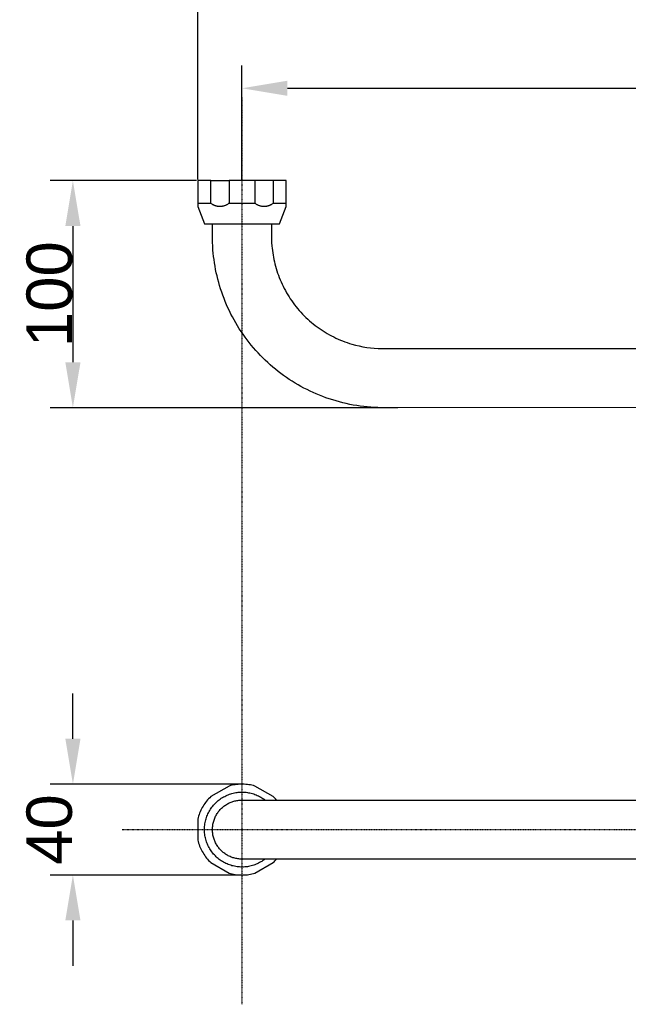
# Model space of a CAD drawing. Header units: millimetres. Extents: x 580 to 2065, y -13 to 1037.
# Tile 3 of 9: x 986 to 1254, y 358 to 792. Entities that reach past the tile are written whole.
import ezdxf

# ---------------------------------------------------------------- set-up
doc = ezdxf.new("R2010")
doc.units = ezdxf.units.MM
doc.header["$LTSCALE"] = 0.1
doc.linetypes.add('CENTER', pattern=[0.6, 0.375, -0.075, 0.075, -0.075])
for name, color, linetype in [('CEN', 1, 'CENTER'), ('DEFAULT', 7, 'Continuous'), ('LAYER 01', 2, 'Continuous'), ('LAYER 02', 70, 'Continuous')]:
    doc.layers.add(name, color=color, linetype=linetype)
doc.styles.add('ARIAL', font='arial_0.ttf')
doc.dimstyles.new('DIMENSION STYLE 01', dxfattribs={"dimtxt": 20, "dimasz": 20, "dimexe": 10, "dimexo": 0.5, "dimgap": 0.09, "dimtad": 1, "dimtoh": 1, "dimdec": 0, "dimzin": 0, "dimdsep": 46, "dimtxsty": 'ARIAL', "dimcen": 0.5, "dimadec": 1, "dimazin": 0, "dimtfac": 1, "dimtdec": 4, "dimtofl": 0, "dimtmove": 0, "dimatfit": 3, "dimfxl": 1, "dimtolj": 1, "dimtzin": 0, "dimarcsym": 0})

# ---------------------------------------------------------------- blocks, each defined once
blk = doc.blocks.new('*D87')
at = {"layer": 'DEFAULT', "color": 0, "lineweight": -2, "transparency": 16777216}
for p, q in [((1009.61, 475.41), (1009.61, 495.41)), ((1083.56, 455.41), (999.61, 455.41)), ((1083.56, 415.41), (999.61, 415.41)), ((1009.61, 395.41), (1009.61, 375.41))]:
    blk.add_line(p, q, dxfattribs=at)
at = {"layer": 'DEFAULT', "color": 0, "transparency": 16777216}
for points in [[(1006.28, 475.41), (1012.95, 475.41), (1009.61, 455.41)], [(1006.28, 395.41), (1012.95, 395.41), (1009.61, 415.41)]]:
    blk.add_solid(points, dxfattribs=at)
at = {"layer": 'Defpoints', "color": 0, "transparency": 16777216}
for p in [(1084.06, 455.41), (1009.61, 415.41), (1084.06, 415.41)]:
    blk.add_point(p, dxfattribs=at)
at = {"layer": 'DEFAULT', "color": 0, "transparency": 16777216, "insert": (999.31, 435.41), "char_height": 20, "attachment_point": 5, "rotation": 90, "style": 'ARIAL'}
blk.add_mtext('\\A1;40', dxfattribs=at)
blk = doc.blocks.new('*D89')
at = {"layer": 'DEFAULT', "color": 0, "lineweight": -2, "transparency": 16777216}
for p, q in [((1064.1, 721.2), (999.61, 721.2)), ((1009.61, 701.2), (1009.61, 641.21)), ((1152.72, 621.21), (999.61, 621.21))]:
    blk.add_line(p, q, dxfattribs=at)
at = {"layer": 'DEFAULT', "color": 0, "transparency": 16777216}
for points in [[(1006.28, 701.2), (1012.95, 701.2), (1009.61, 721.2)], [(1006.28, 641.21), (1012.95, 641.21), (1009.61, 621.21)]]:
    blk.add_solid(points, dxfattribs=at)
at = {"layer": 'Defpoints', "color": 0, "transparency": 16777216}
for p in [(1064.6, 721.2), (1009.61, 621.21), (1153.22, 621.21)]:
    blk.add_point(p, dxfattribs=at)
at = {"layer": 'DEFAULT', "color": 0, "transparency": 16777216, "insert": (999.31, 671.2), "char_height": 20, "attachment_point": 5, "rotation": 90, "style": 'ARIAL'}
blk.add_mtext('\\A1;100', dxfattribs=at)
blk = doc.blocks.new('*D90')
at = {"layer": 'DEFAULT', "color": 0, "lineweight": -2, "transparency": 16777216}
for p, q in [((1064.6, 721.7), (1064.6, 817.18)), ((1503.51, 721.7), (1503.51, 817.18)), ((1084.6, 807.18), (1483.51, 807.18))]:
    blk.add_line(p, q, dxfattribs=at)
at = {"layer": 'DEFAULT', "color": 0, "transparency": 16777216}
for points in [[(1084.6, 810.52), (1084.6, 803.85), (1064.6, 807.18)], [(1483.51, 810.52), (1483.51, 803.85), (1503.51, 807.18)]]:
    blk.add_solid(points, dxfattribs=at)
at = {"layer": 'Defpoints', "color": 0, "transparency": 16777216}
for p in [(1503.51, 807.18), (1064.6, 721.2), (1503.51, 721.2)]:
    blk.add_point(p, dxfattribs=at)
at = {"layer": 'DEFAULT', "color": 0, "transparency": 16777216, "insert": (1284.06, 817.49), "char_height": 20, "attachment_point": 5, "style": 'ARIAL'}
blk.add_mtext('\\A1;439', dxfattribs=at)
blk = doc.blocks.new('*D91')
at = {"layer": 'DEFAULT', "color": 0, "lineweight": -2, "transparency": 16777216}
for p, q in [((1084.06, 721.7), (1084.06, 771.87)), ((1484.06, 721.7), (1484.06, 771.87)), ((1104.06, 761.87), (1464.06, 761.87))]:
    blk.add_line(p, q, dxfattribs=at)
at = {"layer": 'DEFAULT', "color": 0, "transparency": 16777216}
for points in [[(1104.06, 765.2), (1104.06, 758.54), (1084.06, 761.87)], [(1464.06, 765.2), (1464.06, 758.54), (1484.06, 761.87)]]:
    blk.add_solid(points, dxfattribs=at)
at = {"layer": 'Defpoints', "color": 0, "transparency": 16777216}
for p in [(1484.06, 761.87), (1084.06, 721.2), (1484.06, 721.2)]:
    blk.add_point(p, dxfattribs=at)
at = {"layer": 'DEFAULT', "color": 0, "transparency": 16777216, "insert": (1284.06, 772.17), "char_height": 20, "attachment_point": 5, "style": 'ARIAL'}
blk.add_mtext('\\A1;400', dxfattribs=at)

msp = doc.modelspace()

# ---------------------------------------------------------------- linework, layer by layer
at = {"layer": 'CEN'}
for p, q in [((1084.06, 757.83), (1084.06, 358.47)), ((1031.32, 435.41), (1715.2, 435.41))]:
    msp.add_line(p, q, dxfattribs=at)
at = {"layer": 'LAYER 01'}
for p, q in [((1103.51, 721.2), (1097.8, 721.2)), ((1097.8, 721.2), (1097.8, 711.2)), ((1103.51, 711.2), (1103.51, 721.2)), ((1070.32, 711.2), (1064.6, 711.2)), ((1064.6, 711.2), (1064.6, 709.81)), ((1103.51, 709.81), (1103.51, 711.2)), ((1064.6, 709.81), (1067.56, 702.2)), ((1100.56, 702.2), (1103.51, 709.81)), ((1067.56, 702.2), (1100.56, 702.2)), ((1071.08, 694.59), (1071.06, 702.2)), ((1097.06, 702.2), (1097.06, 695.62)), ((1071.19, 691.96), (1071.08, 694.59)), ((1097.06, 695.62), (1097.12, 694)), ((1097.12, 694), (1097.23, 692.39)), ((1071.28, 690.64), (1071.19, 691.96)), ((1071.4, 689.33), (1071.28, 690.64)), ((1097.23, 692.39), (1097.32, 691.4)), ((1097.32, 691.4), (1097.44, 690.41)), ((1097.44, 690.41), (1097.57, 689.42)), ((1071.55, 687.86), (1071.4, 689.33)), ((1071.74, 686.4), (1071.55, 687.86)), ((1071.95, 684.95), (1071.74, 686.4)), ((1097.57, 689.42), (1097.72, 688.43)), ((1097.72, 688.43), (1097.89, 687.45)), ((1097.89, 687.45), (1098.09, 686.48)), ((1098.09, 686.48), (1098.3, 685.5)), ((1098.3, 685.5), (1098.53, 684.54)), ((1072.19, 683.5), (1071.95, 684.95)), ((1072.45, 682.07), (1072.19, 683.5)), ((1072.74, 680.65), (1072.45, 682.07)), ((1098.53, 684.54), (1098.8, 683.52)), ((1098.8, 683.52), (1099.09, 682.51)), ((1099.09, 682.51), (1099.4, 681.5)), ((1099.4, 681.5), (1099.73, 680.5)), ((1073.06, 679.24), (1072.74, 680.65)), ((1073.41, 677.83), (1073.06, 679.24)), ((1073.79, 676.39), (1073.41, 677.83)), ((1099.73, 680.5), (1100.08, 679.51)), ((1100.08, 679.51), (1100.45, 678.53)), ((1100.45, 678.53), (1100.84, 677.56)), ((1100.84, 677.56), (1101.26, 676.59)), ((1101.26, 676.59), (1101.7, 675.62)), ((1074.21, 674.96), (1073.79, 676.39)), ((1074.65, 673.53), (1074.21, 674.96)), ((1075.12, 672.12), (1074.65, 673.53)), ((1075.61, 670.71), (1075.12, 672.12)), ((1101.7, 675.62), (1102.16, 674.67)), ((1102.16, 674.67), (1102.64, 673.72)), ((1102.64, 673.72), (1103.14, 672.78)), ((1103.14, 672.78), (1103.66, 671.86)), ((1076.14, 669.32), (1075.61, 670.71)), ((1076.69, 667.94), (1076.14, 669.32)), ((1077.27, 666.56), (1076.69, 667.94)), ((1103.66, 671.86), (1104.2, 670.94)), ((1104.2, 670.94), (1104.76, 670.04)), ((1104.76, 670.04), (1105.34, 669.15)), ((1105.34, 669.15), (1105.95, 668.27)), ((1105.95, 668.27), (1106.57, 667.39)), ((1077.88, 665.18), (1077.27, 666.56)), ((1078.53, 663.81), (1077.88, 665.18)), ((1079.19, 662.47), (1078.53, 663.81)), ((1106.57, 667.39), (1107.21, 666.54)), ((1107.21, 666.54), (1107.87, 665.69)), ((1107.87, 665.69), (1108.55, 664.86)), ((1108.55, 664.86), (1109.25, 664.05)), ((1109.25, 664.05), (1109.97, 663.25)), ((1079.87, 661.15), (1079.19, 662.47)), ((1080.58, 659.84), (1079.87, 661.15)), ((1081.32, 658.55), (1080.58, 659.84)), ((1109.97, 663.25), (1110.7, 662.46)), ((1110.7, 662.46), (1111.45, 661.7)), ((1111.45, 661.7), (1112.21, 660.95)), ((1112.21, 660.95), (1112.99, 660.21)), ((1112.99, 660.21), (1113.79, 659.5)), ((1113.79, 659.5), (1114.6, 658.8)), ((1082.09, 657.27), (1081.32, 658.55)), ((1082.88, 656.01), (1082.09, 657.27)), ((1083.69, 654.75), (1082.88, 656.01)), ((1084.53, 653.52), (1083.69, 654.75)), ((1114.6, 658.8), (1115.43, 658.12)), ((1115.43, 658.12), (1116.27, 657.45)), ((1116.27, 657.45), (1117.12, 656.81)), ((1117.12, 656.81), (1117.99, 656.19)), ((1117.99, 656.19), (1118.87, 655.58)), ((1118.87, 655.58), (1119.77, 654.99)), ((1119.77, 654.99), (1120.68, 654.42)), ((1085.4, 652.29), (1084.53, 653.52)), ((1086.3, 651.08), (1085.4, 652.29)), ((1087.22, 649.89), (1086.3, 651.08)), ((1120.68, 654.42), (1121.6, 653.87)), ((1121.6, 653.87), (1122.54, 653.34)), ((1122.54, 653.34), (1123.48, 652.83)), ((1123.48, 652.83), (1124.44, 652.35)), ((1124.44, 652.35), (1125.4, 651.88)), ((1125.4, 651.88), (1126.38, 651.44)), ((1126.38, 651.44), (1127.36, 651.01)), ((1127.36, 651.01), (1128.36, 650.61)), ((1128.36, 650.61), (1129.37, 650.22)), ((1088.16, 648.72), (1087.22, 649.89)), ((1089.13, 647.57), (1088.16, 648.72)), ((1090.11, 646.44), (1089.13, 647.57)), ((1091.13, 645.32), (1090.11, 646.44)), ((1129.37, 650.22), (1130.4, 649.86)), ((1130.4, 649.86), (1131.42, 649.52)), ((1131.42, 649.52), (1132.42, 649.22)), ((1132.42, 649.22), (1134.03, 648.77)), ((1134.03, 648.77), (1135.66, 648.38)), ((1135.66, 648.38), (1137.3, 648.04)), ((1137.3, 648.04), (1138.95, 647.76)), ((1138.95, 647.76), (1140.6, 647.54)), ((1140.6, 647.54), (1142.24, 647.38)), ((1142.24, 647.38), (1143.97, 647.26)), ((1143.97, 647.26), (1144.76, 647.23)), ((1144.76, 647.23), (1284.06, 647.2)), ((1092.17, 644.22), (1091.13, 645.32)), ((1093.23, 643.15), (1092.17, 644.22)), ((1094.31, 642.09), (1093.23, 643.15)), ((1095.4, 641.07), (1094.31, 642.09)), ((1096.52, 640.06), (1095.4, 641.07)), ((1097.65, 639.08), (1096.52, 640.06)), ((1098.81, 638.12), (1097.65, 639.08)), ((1099.99, 637.18), (1098.81, 638.12)), ((1101.18, 636.26), (1099.99, 637.18)), ((1102.39, 635.37), (1101.18, 636.26)), ((1103.61, 634.51), (1102.39, 635.37)), ((1104.88, 633.66), (1103.61, 634.51)), ((1106.17, 632.83), (1104.88, 633.66)), ((1107.43, 632.05), (1106.17, 632.83)), ((1108.72, 631.29), (1107.43, 632.05)), ((1110.02, 630.55), (1108.72, 631.29)), ((1111.35, 629.84), (1110.02, 630.55)), ((1112.68, 629.16), (1111.35, 629.84)), ((1114.03, 628.5), (1112.68, 629.16)), ((1115.4, 627.86), (1114.03, 628.5)), ((1116.78, 627.26), (1115.4, 627.86)), ((1118.18, 626.68), (1116.78, 627.26)), ((1119.59, 626.12), (1118.18, 626.68)), ((1121.04, 625.59), (1119.59, 626.12)), ((1122.51, 625.08), (1121.04, 625.59)), ((1123.99, 624.6), (1122.51, 625.08)), ((1125.47, 624.16), (1123.99, 624.6)), ((1126.97, 623.74), (1125.47, 624.16)), ((1128.47, 623.36), (1126.97, 623.74)), ((1129.98, 623.01), (1128.47, 623.36)), ((1131.5, 622.68), (1129.98, 623.01)), ((1133.03, 622.39), (1131.5, 622.68)), ((1134.57, 622.13), (1133.03, 622.39)), ((1136.12, 621.9), (1134.57, 622.13)), ((1137.67, 621.71), (1136.12, 621.9)), ((1139.22, 621.54), (1137.67, 621.71)), ((1140.77, 621.41), (1139.22, 621.54)), ((1142.31, 621.31), (1140.77, 621.41)), ((1143.85, 621.25), (1142.31, 621.31)), ((1284.06, 621.2), (1143.85, 621.25)), ((1077.23, 446.48), (1077.62, 446.71)), ((1077.62, 446.71), (1078.01, 446.92)), ((1078.01, 446.92), (1078.42, 447.13)), ((1078.42, 447.13), (1078.82, 447.31)), ((1078.82, 447.31), (1079.24, 447.49)), ((1079.24, 447.49), (1079.66, 447.65)), ((1079.66, 447.65), (1080.08, 447.79)), ((1080.08, 447.79), (1080.51, 447.92)), ((1080.51, 447.92), (1080.94, 448.04)), ((1080.94, 448.04), (1081.38, 448.14)), ((1081.38, 448.14), (1081.82, 448.22)), ((1081.82, 448.22), (1082.27, 448.29)), ((1082.27, 448.29), (1082.71, 448.34)), ((1082.71, 448.34), (1083.16, 448.38)), ((1083.16, 448.38), (1083.61, 448.41)), ((1083.61, 448.41), (1084.06, 448.41)), ((1084.06, 448.41), (1284.06, 448.41)), ((1072.87, 442.04), (1073.11, 442.43)), ((1073.11, 442.43), (1073.36, 442.8)), ((1073.36, 442.8), (1073.62, 443.16)), ((1073.62, 443.16), (1073.89, 443.52)), ((1073.89, 443.52), (1074.18, 443.87)), ((1074.18, 443.87), (1074.48, 444.2)), ((1074.48, 444.2), (1074.78, 444.53)), ((1074.78, 444.53), (1075.1, 444.84)), ((1075.1, 444.84), (1075.44, 445.14)), ((1075.44, 445.14), (1075.78, 445.44)), ((1075.78, 445.44), (1076.13, 445.72)), ((1076.13, 445.72), (1076.49, 445.98)), ((1076.49, 445.98), (1076.86, 446.24)), ((1076.86, 446.24), (1077.23, 446.48)), ((1071.29, 437.87), (1071.38, 438.31)), ((1071.38, 438.31), (1071.49, 438.74)), ((1071.49, 438.74), (1071.61, 439.17)), ((1071.61, 439.17), (1071.75, 439.6)), ((1071.75, 439.6), (1071.9, 440.02)), ((1071.9, 440.02), (1072.07, 440.44)), ((1072.07, 440.44), (1072.25, 440.85)), ((1072.25, 440.85), (1072.44, 441.26)), ((1072.44, 441.26), (1072.65, 441.65)), ((1072.65, 441.65), (1072.87, 442.04)), ((1071.06, 435.64), (1071.07, 436.09)), ((1071.06, 435.19), (1071.06, 435.64)), ((1071.07, 434.74), (1071.06, 435.19)), ((1071.07, 436.09), (1071.1, 436.53)), ((1071.1, 434.29), (1071.07, 434.74)), ((1071.1, 436.53), (1071.15, 436.98)), ((1071.15, 433.85), (1071.1, 434.29)), ((1071.15, 436.98), (1071.21, 437.43)), ((1071.21, 433.4), (1071.15, 433.85)), ((1071.21, 437.43), (1071.29, 437.87)), ((1071.29, 432.96), (1071.21, 433.4)), ((1071.38, 432.52), (1071.29, 432.96)), ((1071.49, 432.09), (1071.38, 432.52)), ((1071.61, 431.65), (1071.49, 432.09)), ((1071.75, 431.23), (1071.61, 431.65)), ((1071.9, 430.8), (1071.75, 431.23)), ((1072.07, 430.39), (1071.9, 430.8)), ((1072.25, 429.98), (1072.07, 430.39)), ((1072.44, 429.57), (1072.25, 429.98)), ((1072.65, 429.17), (1072.44, 429.57)), ((1072.87, 428.78), (1072.65, 429.17)), ((1073.11, 428.4), (1072.87, 428.78)), ((1073.36, 428.03), (1073.11, 428.4)), ((1073.62, 427.66), (1073.36, 428.03)), ((1073.89, 427.31), (1073.62, 427.66)), ((1074.18, 426.96), (1073.89, 427.31)), ((1074.48, 426.63), (1074.18, 426.96)), ((1074.78, 426.3), (1074.48, 426.63)), ((1075.1, 425.99), (1074.78, 426.3)), ((1075.44, 425.68), (1075.1, 425.99)), ((1075.78, 425.39), (1075.44, 425.68)), ((1076.13, 425.11), (1075.78, 425.39)), ((1076.49, 424.84), (1076.13, 425.11)), ((1076.86, 424.59), (1076.49, 424.84)), ((1077.24, 424.35), (1076.86, 424.59)), ((1077.62, 424.12), (1077.24, 424.35)), ((1078.01, 423.9), (1077.62, 424.12)), ((1078.42, 423.7), (1078.01, 423.9)), ((1078.82, 423.51), (1078.42, 423.7)), ((1079.24, 423.34), (1078.82, 423.51)), ((1079.66, 423.18), (1079.24, 423.34)), ((1080.08, 423.04), (1079.66, 423.18)), ((1080.51, 422.91), (1080.08, 423.04)), ((1080.95, 422.79), (1080.51, 422.91)), ((1081.38, 422.69), (1080.95, 422.79)), ((1081.82, 422.61), (1081.38, 422.69)), ((1082.27, 422.54), (1081.82, 422.61)), ((1082.71, 422.48), (1082.27, 422.54)), ((1083.16, 422.44), (1082.71, 422.48)), ((1083.61, 422.42), (1083.16, 422.44)), ((1084.06, 422.41), (1083.61, 422.42)), ((1284.06, 422.41), (1084.06, 422.41))]:
    msp.add_line(p, q, dxfattribs=at)
at = {"layer": 'LAYER 02'}
for p, q in [((1070.32, 721.2), (1064.6, 721.2)), ((1064.6, 721.2), (1064.6, 711.2)), ((1070.32, 711.2), (1070.32, 721.2)), ((1070.32, 721.2), (1078.34, 721.2)), ((1089.77, 721.2), (1078.34, 721.2)), ((1078.34, 721.2), (1078.34, 711.2)), ((1097.8, 721.2), (1089.77, 721.2)), ((1089.77, 721.2), (1089.77, 711.2)), ((1070.49, 711.07), (1070.32, 711.2)), ((1078.34, 711.2), (1078.16, 711.07)), ((1089.77, 711.2), (1078.34, 711.2)), ((1089.95, 711.07), (1089.77, 711.2)), ((1097.8, 711.2), (1097.62, 711.07)), ((1103.51, 711.2), (1097.8, 711.2)), ((1070.67, 710.94), (1070.49, 711.07)), ((1070.86, 710.82), (1070.67, 710.94)), ((1071.05, 710.7), (1070.86, 710.82)), ((1071.24, 710.59), (1071.05, 710.7)), ((1071.44, 710.49), (1071.24, 710.59)), ((1071.64, 710.39), (1071.44, 710.49)), ((1071.84, 710.3), (1071.64, 710.39)), ((1072.05, 710.22), (1071.84, 710.3)), ((1072.26, 710.15), (1072.05, 710.22)), ((1072.47, 710.08), (1072.26, 710.15)), ((1072.68, 710.02), (1072.47, 710.08)), ((1072.9, 709.97), (1072.68, 710.02)), ((1073.11, 709.92), (1072.9, 709.97)), ((1073.33, 709.88), (1073.11, 709.92)), ((1073.55, 709.85), (1073.33, 709.88)), ((1073.77, 709.83), (1073.55, 709.85)), ((1074, 709.82), (1073.77, 709.83)), ((1074.22, 709.81), (1074, 709.82)), ((1074.44, 709.81), (1074.22, 709.81)), ((1074.66, 709.82), (1074.44, 709.81)), ((1074.88, 709.83), (1074.66, 709.82)), ((1075.1, 709.85), (1074.88, 709.83)), ((1075.32, 709.88), (1075.1, 709.85)), ((1075.54, 709.92), (1075.32, 709.88)), ((1075.76, 709.97), (1075.54, 709.92)), ((1075.97, 710.02), (1075.76, 709.97)), ((1076.19, 710.08), (1075.97, 710.02)), ((1076.4, 710.15), (1076.19, 710.08)), ((1076.61, 710.22), (1076.4, 710.15)), ((1076.81, 710.3), (1076.61, 710.22)), ((1077.02, 710.39), (1076.81, 710.3)), ((1077.22, 710.49), (1077.02, 710.39)), ((1077.42, 710.59), (1077.22, 710.49)), ((1077.61, 710.7), (1077.42, 710.59)), ((1077.8, 710.82), (1077.61, 710.7)), ((1077.98, 710.94), (1077.8, 710.82)), ((1078.16, 711.07), (1077.98, 710.94)), ((1090.13, 710.94), (1089.95, 711.07)), ((1090.32, 710.82), (1090.13, 710.94)), ((1090.5, 710.7), (1090.32, 710.82)), ((1090.7, 710.59), (1090.5, 710.7)), ((1090.89, 710.49), (1090.7, 710.59)), ((1091.09, 710.39), (1090.89, 710.49)), ((1091.3, 710.3), (1091.09, 710.39)), ((1091.5, 710.22), (1091.3, 710.3)), ((1091.71, 710.15), (1091.5, 710.22)), ((1091.92, 710.08), (1091.71, 710.15)), ((1092.14, 710.02), (1091.92, 710.08)), ((1092.35, 709.97), (1092.14, 710.02)), ((1092.57, 709.92), (1092.35, 709.97)), ((1092.79, 709.88), (1092.57, 709.92)), ((1093.01, 709.85), (1092.79, 709.88)), ((1093.23, 709.83), (1093.01, 709.85)), ((1093.45, 709.82), (1093.23, 709.83)), ((1093.67, 709.81), (1093.45, 709.82)), ((1093.9, 709.81), (1093.67, 709.81)), ((1094.12, 709.82), (1093.9, 709.81)), ((1094.34, 709.83), (1094.12, 709.82)), ((1094.56, 709.85), (1094.34, 709.83)), ((1094.78, 709.88), (1094.56, 709.85)), ((1095, 709.92), (1094.78, 709.88)), ((1095.22, 709.97), (1095, 709.92)), ((1095.43, 710.02), (1095.22, 709.97)), ((1095.64, 710.08), (1095.43, 710.02)), ((1095.86, 710.15), (1095.64, 710.08)), ((1096.07, 710.22), (1095.86, 710.15)), ((1096.27, 710.3), (1096.07, 710.22)), ((1096.47, 710.39), (1096.27, 710.3)), ((1096.67, 710.49), (1096.47, 710.39)), ((1096.87, 710.59), (1096.67, 710.49)), ((1097.06, 710.7), (1096.87, 710.59)), ((1097.25, 710.82), (1097.06, 710.7)), ((1097.44, 710.94), (1097.25, 710.82)), ((1097.62, 711.07), (1097.44, 710.94)), ((1082.35, 455.34), (1081.67, 455.27)), ((1083.03, 455.39), (1082.35, 455.34)), ((1083.72, 455.41), (1083.03, 455.39)), ((1084.4, 455.41), (1083.72, 455.41)), ((1085.08, 455.39), (1084.4, 455.41)), ((1085.76, 455.34), (1085.08, 455.39)), ((1086.44, 455.27), (1085.76, 455.34)), ((1078.34, 454.58), (1070.32, 449.95)), ((1078, 450.76), (1078.54, 450.96)), ((1079, 454.76), (1078.34, 454.58)), ((1078.54, 450.96), (1079.08, 451.15)), ((1079.66, 454.92), (1079, 454.76)), ((1079.08, 451.15), (1079.63, 451.31)), ((1079.63, 451.31), (1080.18, 451.45)), ((1080.33, 455.06), (1079.66, 454.92)), ((1080.18, 451.45), (1080.74, 451.58)), ((1081, 455.18), (1080.33, 455.06)), ((1080.74, 451.58), (1081.3, 451.68)), ((1081.67, 455.27), (1081, 455.18)), ((1081.3, 451.68), (1081.86, 451.77)), ((1081.86, 451.77), (1082.43, 451.83)), ((1082.43, 451.83), (1083, 451.88)), ((1083, 451.88), (1083.57, 451.91)), ((1083.57, 451.91), (1084.14, 451.91)), ((1084.14, 451.91), (1084.72, 451.9)), ((1084.72, 451.9), (1085.29, 451.87)), ((1085.29, 451.87), (1085.85, 451.82)), ((1085.85, 451.82), (1086.42, 451.74)), ((1086.42, 451.74), (1086.99, 451.65)), ((1087.11, 455.18), (1086.44, 455.27)), ((1086.99, 451.65), (1087.55, 451.54)), ((1087.79, 455.06), (1087.11, 455.18)), ((1087.55, 451.54), (1088.1, 451.41)), ((1088.45, 454.92), (1087.79, 455.06)), ((1088.1, 451.41), (1088.65, 451.26)), ((1089.12, 454.76), (1088.45, 454.92)), ((1088.65, 451.26), (1089.2, 451.09)), ((1089.77, 454.58), (1089.12, 454.76)), ((1089.2, 451.09), (1089.74, 450.9)), ((1097.8, 449.95), (1089.77, 454.58)), ((1067.65, 446.85), (1067.27, 446.29)), ((1068.05, 447.41), (1067.65, 446.85)), ((1068.47, 447.94), (1068.05, 447.41)), ((1068.9, 448.47), (1068.47, 447.94)), ((1069.36, 448.98), (1068.9, 448.47)), ((1069.83, 449.47), (1069.36, 448.98)), ((1070.32, 449.95), (1069.83, 449.47)), ((1071.92, 446.6), (1072.32, 447.01)), ((1072.32, 447.01), (1072.73, 447.41)), ((1072.73, 447.41), (1073.15, 447.8)), ((1073.15, 447.8), (1073.59, 448.17)), ((1073.59, 448.17), (1074.03, 448.52)), ((1074.03, 448.52), (1074.49, 448.86)), ((1074.49, 448.86), (1074.96, 449.18)), ((1074.96, 449.18), (1075.45, 449.49)), ((1075.45, 449.49), (1075.94, 449.78)), ((1075.94, 449.78), (1076.44, 450.05)), ((1076.44, 450.05), (1076.95, 450.31)), ((1076.95, 450.31), (1077.47, 450.54)), ((1077.47, 450.54), (1078, 450.76)), ((1089.74, 450.9), (1090.27, 450.7)), ((1090.27, 450.7), (1090.8, 450.47)), ((1090.8, 450.47), (1091.32, 450.23)), ((1091.32, 450.23), (1091.83, 449.97)), ((1091.83, 449.97), (1092.32, 449.69)), ((1092.32, 449.69), (1092.81, 449.4)), ((1092.81, 449.4), (1093.29, 449.09)), ((1093.29, 449.09), (1093.76, 448.76)), ((1093.76, 448.76), (1094.22, 448.41)), ((1098.18, 449.58), (1097.8, 449.95)), ((1098.55, 449.2), (1098.18, 449.58)), ((1098.91, 448.81), (1098.55, 449.2)), ((1099.26, 448.41), (1098.91, 448.81)), ((1065.41, 442.65), (1065.18, 442.01)), ((1065.67, 443.28), (1065.41, 442.65)), ((1065.95, 443.9), (1065.67, 443.28)), ((1066.25, 444.52), (1065.95, 443.9)), ((1066.57, 445.12), (1066.25, 444.52)), ((1066.91, 445.71), (1066.57, 445.12)), ((1067.27, 446.29), (1066.91, 445.71)), ((1068.85, 441.81), (1069.08, 442.34)), ((1069.08, 442.34), (1069.33, 442.85)), ((1069.33, 442.85), (1069.59, 443.36)), ((1069.59, 443.36), (1069.88, 443.85)), ((1069.88, 443.85), (1070.18, 444.34)), ((1070.18, 444.34), (1070.5, 444.81)), ((1070.5, 444.81), (1070.83, 445.28)), ((1070.83, 445.28), (1071.18, 445.73)), ((1071.18, 445.73), (1071.54, 446.17)), ((1071.54, 446.17), (1071.92, 446.6)), ((1064.77, 440.71), (1064.6, 440.05)), ((1064.6, 440.05), (1064.6, 430.78)), ((1064.96, 441.36), (1064.77, 440.71)), ((1065.18, 442.01), (1064.96, 441.36)), ((1067.68, 437.41), (1067.76, 437.98)), ((1067.76, 437.98), (1067.86, 438.54)), ((1067.86, 438.54), (1067.97, 439.1)), ((1067.97, 439.1), (1068.11, 439.65)), ((1068.11, 439.65), (1068.27, 440.2)), ((1068.27, 440.2), (1068.44, 440.75)), ((1068.44, 440.75), (1068.64, 441.28)), ((1068.64, 441.28), (1068.85, 441.81)), ((1067.56, 435.7), (1067.58, 436.27)), ((1067.56, 435.13), (1067.56, 435.7)), ((1067.58, 434.56), (1067.56, 435.13)), ((1067.58, 436.27), (1067.62, 436.84)), ((1067.62, 433.99), (1067.58, 434.56)), ((1067.62, 436.84), (1067.68, 437.41)), ((1067.68, 433.42), (1067.62, 433.99)), ((1064.6, 430.78), (1064.77, 430.12)), ((1064.77, 430.12), (1064.96, 429.47)), ((1064.96, 429.47), (1065.18, 428.82)), ((1067.76, 432.85), (1067.68, 433.42)), ((1067.86, 432.29), (1067.76, 432.85)), ((1067.97, 431.73), (1067.86, 432.29)), ((1068.11, 431.18), (1067.97, 431.73)), ((1068.27, 430.63), (1068.11, 431.18)), ((1068.44, 430.08), (1068.27, 430.63)), ((1068.64, 429.54), (1068.44, 430.08)), ((1068.85, 429.01), (1068.64, 429.54)), ((1065.18, 428.82), (1065.41, 428.18)), ((1065.41, 428.18), (1065.67, 427.55)), ((1065.67, 427.55), (1065.95, 426.93)), ((1065.95, 426.93), (1066.25, 426.31)), ((1066.25, 426.31), (1066.57, 425.71)), ((1066.57, 425.71), (1066.91, 425.12)), ((1066.91, 425.12), (1067.27, 424.54)), ((1069.08, 428.49), (1068.85, 429.01)), ((1069.33, 427.98), (1069.08, 428.49)), ((1069.59, 427.47), (1069.33, 427.98)), ((1069.88, 426.97), (1069.59, 427.47)), ((1070.18, 426.49), (1069.88, 426.97)), ((1070.5, 426.01), (1070.18, 426.49)), ((1070.83, 425.55), (1070.5, 426.01)), ((1071.18, 425.1), (1070.83, 425.55)), ((1071.54, 424.66), (1071.18, 425.1)), ((1067.27, 424.54), (1067.65, 423.98)), ((1067.65, 423.98), (1068.05, 423.42)), ((1068.05, 423.42), (1068.47, 422.88)), ((1068.47, 422.88), (1068.9, 422.36)), ((1068.9, 422.36), (1069.36, 421.85)), ((1069.36, 421.85), (1069.83, 421.36)), ((1069.83, 421.36), (1070.32, 420.88)), ((1070.32, 420.88), (1078.34, 416.25)), ((1071.92, 424.23), (1071.54, 424.66)), ((1072.32, 423.82), (1071.92, 424.23)), ((1072.73, 423.42), (1072.32, 423.82)), ((1073.15, 423.03), (1072.73, 423.42)), ((1073.59, 422.66), (1073.15, 423.03)), ((1074.03, 422.31), (1073.59, 422.66)), ((1074.49, 421.97), (1074.03, 422.31)), ((1074.96, 421.64), (1074.49, 421.97)), ((1075.45, 421.34), (1074.96, 421.64)), ((1075.94, 421.05), (1075.45, 421.34)), ((1076.44, 420.78), (1075.94, 421.05)), ((1076.95, 420.52), (1076.44, 420.78)), ((1089.77, 416.25), (1097.8, 420.88)), ((1091.83, 420.86), (1091.32, 420.6)), ((1092.32, 421.14), (1091.83, 420.86)), ((1092.81, 421.43), (1092.32, 421.14)), ((1093.29, 421.74), (1092.81, 421.43)), ((1093.76, 422.07), (1093.29, 421.74)), ((1094.22, 422.41), (1093.76, 422.07)), ((1097.8, 420.88), (1098.18, 421.25)), ((1098.18, 421.25), (1098.55, 421.63)), ((1098.55, 421.63), (1098.91, 422.02)), ((1098.91, 422.02), (1099.26, 422.41)), ((1077.47, 420.28), (1076.95, 420.52)), ((1078, 420.07), (1077.47, 420.28)), ((1078.54, 419.86), (1078, 420.07)), ((1079.08, 419.68), (1078.54, 419.86)), ((1079.63, 419.52), (1079.08, 419.68)), ((1080.18, 419.38), (1079.63, 419.52)), ((1080.74, 419.25), (1080.18, 419.38)), ((1081.3, 419.15), (1080.74, 419.25)), ((1081.86, 419.06), (1081.3, 419.15)), ((1082.43, 418.99), (1081.86, 419.06)), ((1083, 418.95), (1082.43, 418.99)), ((1083.57, 418.92), (1083, 418.95)), ((1084.14, 418.91), (1083.57, 418.92)), ((1084.72, 418.93), (1084.14, 418.91)), ((1085.29, 418.96), (1084.72, 418.93)), ((1085.85, 419.01), (1085.29, 418.96)), ((1086.42, 419.08), (1085.85, 419.01)), ((1086.99, 419.18), (1086.42, 419.08)), ((1087.55, 419.29), (1086.99, 419.18)), ((1088.1, 419.42), (1087.55, 419.29)), ((1088.65, 419.57), (1088.1, 419.42)), ((1089.2, 419.74), (1088.65, 419.57)), ((1089.74, 419.92), (1089.2, 419.74)), ((1090.27, 420.13), (1089.74, 419.92)), ((1090.8, 420.35), (1090.27, 420.13)), ((1091.32, 420.6), (1090.8, 420.35)), ((1078.34, 416.25), (1079, 416.06)), ((1079, 416.06), (1079.66, 415.9)), ((1079.66, 415.9), (1080.33, 415.76)), ((1080.33, 415.76), (1081, 415.65)), ((1081, 415.65), (1081.67, 415.56)), ((1081.67, 415.56), (1082.35, 415.49)), ((1082.35, 415.49), (1083.03, 415.44)), ((1083.03, 415.44), (1083.72, 415.42)), ((1083.72, 415.42), (1084.4, 415.42)), ((1084.4, 415.42), (1085.08, 415.44)), ((1085.08, 415.44), (1085.76, 415.49)), ((1085.76, 415.49), (1086.44, 415.56)), ((1086.44, 415.56), (1087.11, 415.65)), ((1087.11, 415.65), (1087.79, 415.76)), ((1087.79, 415.76), (1088.45, 415.9)), ((1088.45, 415.9), (1089.12, 416.06)), ((1089.12, 416.06), (1089.77, 416.25))]:
    msp.add_line(p, q, dxfattribs=at)

# ---------------------------------------------------------------- dimensions: what is measured, and where the dimension line sits
at = {"layer": 'DEFAULT'}
for base, p1, p2, picture, middle in [((1503.51, 807.18), (1064.6, 721.2), (1503.51, 721.2), '*D90', (1284.06, 817.49)), ((1484.06, 761.87), (1084.06, 721.2), (1484.06, 721.2), '*D91', (1284.06, 772.17))]:
    dim = msp.add_linear_dim(base=base, p1=p1, p2=p2, dimstyle='DIMENSION STYLE 01', dxfattribs=at)
    dim.commit()
    dim.dimension.update_dxf_attribs({"geometry": picture, "text_midpoint": middle})
for base, p1, p2, picture, middle in [((1009.61, 621.21), (1064.6, 721.2), (1153.22, 621.21), '*D89', (999.31, 671.2)), ((1009.61, 415.41), (1084.06, 455.41), (1084.06, 415.41), '*D87', (999.31, 435.41))]:
    dim = msp.add_linear_dim(base=base, p1=p1, p2=p2, angle=90, dimstyle='DIMENSION STYLE 01', dxfattribs=at)
    dim.commit()
    dim.dimension.update_dxf_attribs({"geometry": picture, "text_midpoint": middle})

doc.saveas('drawing.dxf')
